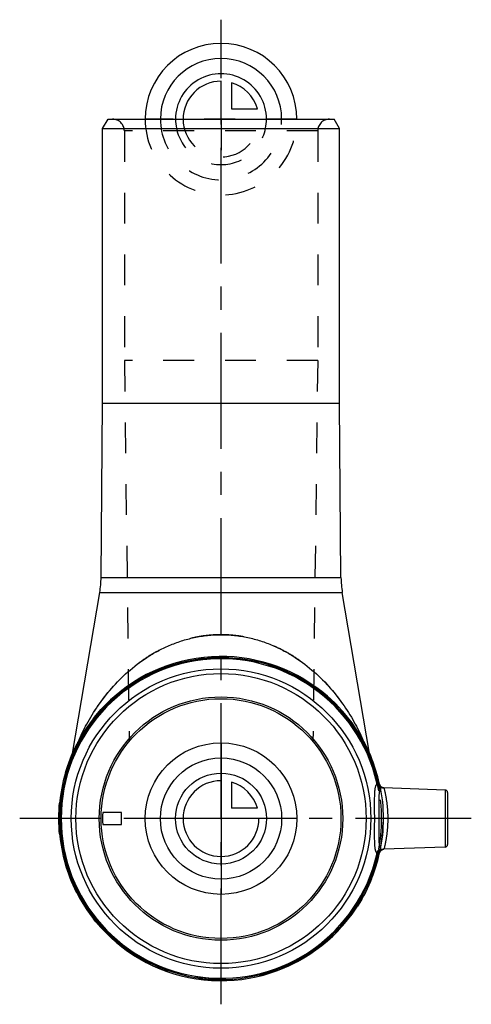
# Model space of a CAD drawing. Header units: millimetres. Extents: x 451 to 546, y 396 to 604.
import ezdxf

# ---------------------------------------------------------------- set-up
doc = ezdxf.new("R2010")
doc.units = ezdxf.units.MM
doc.header["$LTSCALE"] = 65.185185
doc.linetypes.add('CENTER', pattern=[0.6, 0.375, -0.075, 0.075, -0.075])
doc.linetypes.add('HIDDEN', pattern=[0.2, 0.1, -0.1])
for name, color, linetype in [('ACHSEN_S', 7, 'CONTINUOUS'), ('KOERPER', 7, 'CONTINUOUS'), ('KONST.EL_MIT_GEO', 7, 'CONTINUOUS'), ('KURVEN', 7, 'CONTINUOUS')]:
    doc.layers.add(name, color=color, linetype=linetype)

msp = doc.modelspace()

# ---------------------------------------------------------------- linework, layer by layer
at = {"layer": 'ACHSEN_S', "color": 2, "linetype": 'CENTER'}
for p, q in [((493.2, 396.04), (493.2, 603.96)), ((546.02, 435.26), (450.71, 435.26))]:
    msp.add_line(p, q, dxfattribs=at)
at = {"layer": 'KOERPER', "color": 7, "linetype": 'Continuous'}
for p, q in [((468.2, 522.96), (468.2, 580.96)), ((518.2, 522.96), (518.2, 580.96)), ((467.88, 486.18), (468.2, 522.96)), ((468.2, 522.96), (518.2, 522.96)), ((518.52, 486.18), (518.2, 522.96)), ((461.84, 448.97), (467.6, 483.02)), ((524.56, 448.97), (518.8, 483.02)), ((540.54, 441.28), (527.55, 441.73)), ((540.54, 429.25), (527.55, 428.79))]:
    msp.add_line(p, q, dxfattribs=at)
at = {"layer": 'KOERPER', "color": 8, "linetype": 'HIDDEN'}
for p, q in [((472.8, 580.46), (472.8, 531.96)), ((513.6, 580.46), (513.6, 531.96)), ((472.8, 531.96), (473.81, 451.56)), ((513.6, 531.96), (472.8, 531.96)), ((513.6, 531.96), (512.59, 451.56)), ((461.63, 447.7), (461.84, 448.97)), ((524.77, 447.7), (524.56, 448.97))]:
    msp.add_line(p, q, dxfattribs=at)
for radius in [34.23, 33.83]:
    msp.add_circle((493.2, 435.26), radius, dxfattribs=at)
at = {"layer": 'KONST.EL_MIT_GEO', "color": 7, "linetype": 'Continuous'}
for p, q in [((468.2, 580.96), (469.35, 582.96)), ((469.35, 582.96), (517.05, 582.96)), ((518.2, 580.96), (517.05, 582.96)), ((468.2, 580.96), (518.2, 580.96)), ((467.88, 486.18), (518.52, 486.18)), ((467.6, 483.02), (518.8, 483.02)), ((526.07, 442.83), (526.31, 442.89)), ((526.71, 442.32), (526.7, 442.34)), ((526.72, 442.3), (526.71, 442.32)), ((526.73, 442.28), (526.72, 442.3)), ((526.74, 442.26), (526.73, 442.28)), ((526.75, 442.25), (526.74, 442.26)), ((526.76, 442.23), (526.75, 442.25)), ((526.77, 442.21), (526.76, 442.23)), ((526.78, 442.19), (526.77, 442.21)), ((526.79, 442.18), (526.78, 442.19)), ((526.8, 442.16), (526.79, 442.18)), ((526.81, 442.14), (526.8, 442.16)), ((526.82, 442.13), (526.81, 442.14)), ((526.84, 442.11), (526.82, 442.13)), ((526.85, 442.1), (526.84, 442.11)), ((526.86, 442.08), (526.85, 442.1)), ((526.87, 442.07), (526.86, 442.08)), ((526.89, 442.05), (526.87, 442.07)), ((526.9, 442.04), (526.89, 442.05)), ((526.91, 442.03), (526.9, 442.04)), ((526.92, 442.01), (526.91, 442.03)), ((526.94, 442), (526.92, 442.01)), ((526.95, 441.99), (526.94, 442)), ((526.96, 441.98), (526.95, 441.99)), ((526.98, 441.96), (526.96, 441.98)), ((526.99, 441.95), (526.98, 441.97)), ((527, 441.94), (526.99, 441.95)), ((527.02, 441.93), (527, 441.94)), ((527.03, 441.92), (527.02, 441.93)), ((527.05, 441.91), (527.03, 441.92)), ((527.06, 441.9), (527.04, 441.91)), ((527.07, 441.89), (527.06, 441.9)), ((527.09, 441.88), (527.07, 441.89)), ((527.1, 441.88), (527.08, 441.89)), ((527.11, 441.87), (527.1, 441.88)), ((527.13, 441.86), (527.11, 441.87)), ((527.14, 441.85), (527.13, 441.86)), ((527.15, 441.85), (527.14, 441.85)), ((527.17, 441.84), (527.15, 441.85)), ((527.18, 441.83), (527.17, 441.84)), ((527.19, 441.83), (527.18, 441.83)), ((527.21, 441.82), (527.19, 441.83)), ((527.22, 441.81), (527.21, 441.82)), ((527.24, 441.8), (527.23, 441.81)), ((527.26, 441.8), (527.24, 441.8)), ((527.27, 441.79), (527.26, 441.8)), ((527.28, 441.79), (527.27, 441.79)), ((527.29, 441.78), (527.28, 441.79)), ((527.31, 441.78), (527.29, 441.78)), ((527.32, 441.78), (527.31, 441.78)), ((527.33, 441.77), (527.32, 441.78)), ((527.34, 441.77), (527.33, 441.77)), ((527.35, 441.76), (527.34, 441.77)), ((527.37, 441.76), (527.35, 441.77)), ((527.38, 441.76), (527.36, 441.76)), ((527.39, 441.76), (527.38, 441.76)), ((527.4, 441.75), (527.39, 441.76)), ((527.41, 441.75), (527.4, 441.75)), ((527.42, 441.75), (527.41, 441.75)), ((527.43, 441.75), (527.42, 441.75)), ((527.44, 441.75), (527.43, 441.75)), ((527.45, 441.74), (527.44, 441.75)), ((527.46, 441.74), (527.45, 441.74)), ((527.47, 441.74), (527.46, 441.74)), ((527.48, 441.74), (527.47, 441.74)), ((527.49, 441.74), (527.48, 441.74)), ((527.5, 441.74), (527.49, 441.74)), ((527.49, 441.74), (527.49, 441.74)), ((527.51, 441.74), (527.5, 441.74)), ((527.52, 441.74), (527.51, 441.74)), ((527.52, 441.73), (527.52, 441.74)), ((527.53, 441.73), (527.52, 441.73)), ((527.53, 441.73), (527.53, 441.73)), ((540.54, 441.28), (540.54, 429.25)), ((541.02, 440.78), (541.02, 429.75)), ((472.23, 436.51), (468.23, 436.51)), ((472.23, 434.01), (472.23, 436.51)), ((468.23, 434.01), (472.23, 434.01)), ((527.31, 428.75), (527.32, 428.75)), ((527.32, 428.75), (527.33, 428.75)), ((526.31, 427.64), (526.07, 427.69))]:
    msp.add_line(p, q, dxfattribs=at)
at = {"layer": 'KONST.EL_MIT_GEO', "color": 8, "linetype": 'HIDDEN'}
for p, q in [((513.6, 580.46), (472.8, 580.46)), ((463.02, 451.41), (463.03, 451.41)), ((523.37, 451.42), (523.38, 451.41)), ((524.77, 447.72), (524.77, 447.7)), ((525.13, 447.3), (524.85, 447.19)), ((524.85, 447.19), (525.15, 447.24)), ((524.91, 447.03), (525.19, 447.13)), ((524.97, 446.87), (525.27, 446.93)), ((524.98, 446.85), (525.28, 446.9)), ((525, 446.79), (525.3, 446.84)), ((525.1, 446.51), (525.4, 446.57)), ((525.1, 446.52), (525.4, 446.57)), ((525.18, 446.29), (525.48, 446.34)), ((525.23, 446.14), (525.51, 446.24)), ((525.24, 446.12), (525.53, 446.17)), ((525.28, 445.99), (525.58, 446.04)), ((525.33, 445.84), (525.63, 445.89)), ((525.34, 445.82), (525.63, 445.87)), ((525.39, 445.67), (525.68, 445.72)), ((525.41, 445.59), (525.71, 445.64)), ((525.61, 444.93), (525.91, 444.98)), ((525.63, 444.87), (525.93, 444.93)), ((525.63, 444.87), (525.93, 444.92)), ((525.64, 444.83), (525.94, 444.88)), ((525.71, 444.59), (526.01, 444.64)), ((525.81, 444.24), (526.11, 444.3)), ((525.84, 444.12), (526.13, 444.2)), ((525.86, 444.07), (526.15, 444.12)), ((525.97, 443.64), (526.26, 443.72)), ((526.01, 443.48), (526.3, 443.56)), ((526.01, 443.5), (526.3, 443.56)), ((526.01, 443.5), (526.3, 443.55)), ((526.36, 442.67), (526.12, 442.61)), ((526.24, 442.52), (526.53, 442.58)), ((526.32, 442.12), (526.62, 442.18)), ((526.32, 442.12), (526.62, 442.17)), ((526.32, 442.11), (526.62, 442.16)), ((526.36, 441.95), (526.65, 442.01)), ((526.38, 441.83), (526.68, 441.88)), ((526.39, 441.78), (526.68, 441.84)), ((526.44, 441.55), (526.73, 441.6)), ((526.44, 441.54), (526.73, 441.59)), ((526.45, 441.46), (526.75, 441.52)), ((526.51, 441.14), (526.81, 441.19)), ((526.36, 427.86), (526.12, 427.91))]:
    msp.add_line(p, q, dxfattribs=at)
at = {"layer": 'KONST.EL_MIT_GEO', "color": 7, "linetype": 'Continuous'}
for points in [[(526.7, 442.34), (526.69, 442.36), (526.69, 442.38), (526.68, 442.4), (526.67, 442.42), (526.67, 442.45), (526.66, 442.47), (526.65, 442.49), (526.65, 442.51)], [(527.23, 441.81), (527.22, 441.81), (527.2, 441.82)], [(527.56, 441.73), (527.55, 441.73), (527.55, 441.73), (527.54, 441.73), (527.54, 441.73), (527.53, 441.73)], [(526.65, 428.01), (526.65, 428.04), (526.66, 428.06), (526.67, 428.08), (526.67, 428.1), (526.68, 428.12), (526.69, 428.14), (526.69, 428.16), (526.7, 428.18), (526.71, 428.2), (526.72, 428.22), (526.73, 428.24), (526.74, 428.26), (526.75, 428.28), (526.76, 428.3), (526.77, 428.32), (526.78, 428.33), (526.79, 428.35), (526.8, 428.37), (526.81, 428.38), (526.83, 428.4), (526.84, 428.41), (526.85, 428.43), (526.86, 428.44), (526.87, 428.46), (526.89, 428.47), (526.9, 428.49), (526.91, 428.5), (526.93, 428.51), (526.94, 428.53), (526.95, 428.54), (526.97, 428.55), (526.98, 428.56), (526.99, 428.57), (527.01, 428.58), (527.02, 428.59), (527.03, 428.6), (527.05, 428.61), (527.06, 428.62), (527.07, 428.63), (527.09, 428.64), (527.1, 428.65), (527.11, 428.66), (527.13, 428.67), (527.14, 428.67), (527.15, 428.68), (527.17, 428.69), (527.18, 428.69), (527.19, 428.7), (527.21, 428.71), (527.22, 428.71), (527.23, 428.72), (527.25, 428.72), (527.26, 428.73)], [(526.76, 428.3), (526.77, 428.32), (526.78, 428.33), (526.79, 428.35), (526.8, 428.37), (526.81, 428.38), (526.83, 428.4), (526.84, 428.41), (526.85, 428.43), (526.86, 428.44)], [(526.87, 428.46), (526.89, 428.47), (526.9, 428.49), (526.91, 428.5)], [(526.93, 428.51), (526.94, 428.53), (526.95, 428.54), (526.97, 428.55), (526.98, 428.56)], [(527.26, 428.73), (527.27, 428.73), (527.28, 428.74), (527.3, 428.74), (527.31, 428.75)], [(527.33, 428.75), (527.34, 428.76), (527.36, 428.76), (527.37, 428.76), (527.38, 428.77), (527.39, 428.77), (527.4, 428.77), (527.41, 428.77), (527.42, 428.78), (527.43, 428.78), (527.44, 428.78), (527.45, 428.78), (527.46, 428.78), (527.47, 428.78), (527.48, 428.79), (527.49, 428.79), (527.5, 428.79), (527.5, 428.79), (527.51, 428.79), (527.52, 428.79), (527.52, 428.79), (527.53, 428.79), (527.53, 428.79), (527.54, 428.79), (527.54, 428.79), (527.55, 428.79), (527.55, 428.79), (527.56, 428.79)]]:
    msp.add_lwpolyline(points, dxfattribs=at)
for radius in [31.61, 30.63, 25.7, 25.32]:
    msp.add_circle((493.2, 435.26), radius, dxfattribs=at)
at = {"layer": 'KONST.EL_MIT_GEO', "color": 8, "linetype": 'HIDDEN'}
for centre, radius, start, end in [((470.3, 580.46), 2.5, 0, 90), ((516.1, 580.46), 2.5, 90, 180), ((493.2, 435.26), 33.83, 10, 160.2847), ((481.05, 433.34), 46.02, 18.2002, 23.1161), ((455.71, 448.7), 6, 340.2847, 350.4), ((530.69, 448.7), 6, 189.6, 199.7153), ((493.2, 435.26), 34.12, 10, 20.648), ((493.2, 435.26), 33.98, 12.5849, 12.9697), ((493.2, 435.26), 33.74, 12.5849, 12.9697), ((522.97, 441.91), 3.23, 11.0055, 12.5966), ((539.35, 443.74), 13.03, 184.7381, 185.2961), ((493.2, 435.26), 34.23, 347.7685, 12.2315), ((527.62, 442.73), 0.999, 192.2482, 268.04), ((527.62, 442.72), 0.998, 192.2318, 193.8923), ((527.62, 442.73), 0.999, 193.8923, 220.301), ((527.62, 442.73), 1, 220.3067, 265.9896), ((527.63, 442.73), 1, 265.9825, 266.2168), ((527.63, 442.73), 1, 266.2166, 268.0201), ((527.62, 427.8), 0.999, 91.96, 167.7518), ((527.62, 427.8), 0.999, 139.5987, 166.1035), ((527.62, 427.8), 1, 94.0105, 139.593), ((527.63, 427.8), 1, 93.7832, 94.0176), ((527.63, 427.8), 1, 91.9798, 93.7834), ((493.2, 435.26), 33.74, 347.0303, 347.4151), ((522.97, 428.62), 3.23, 347.4035, 348.9946), ((493.2, 435.26), 33.98, 347.0303, 347.4151), ((539.33, 426.78), 13.01, 174.7037, 175.2627), ((527.62, 427.8), 0.998, 166.1035, 167.7682)]:
    msp.add_arc(centre, radius, start, end, dxfattribs=at)
at = {"layer": 'KONST.EL_MIT_GEO', "color": 7, "linetype": 'Continuous'}
for centre, radius, start, end in [((447.88, 486.35), 20, 350.4, 359.5), ((538.52, 486.35), 20, 180.5, 189.6), ((493.2, 435.26), 34.23, 12.2315, 347.7685), ((493.2, 435.26), 33.98, 12.9697, 347.0303), ((493.2, 435.26), 33.74, 12.9697, 347.0303), ((540.52, 440.78), 0.5, 0, 88), ((493.2, 435.26), 25, 177.134, 182.866), ((540.52, 429.75), 0.5, 272, 360)]:
    msp.add_arc(centre, radius, start, end, dxfattribs=at)
at = {"layer": 'KONST.EL_MIT_GEO', "color": 8, "linetype": 'HIDDEN'}
for points, knots in [([(493.2, 474.09), (492.08, 474.09), (489.85, 473.95), (486.58, 473.33), (483.46, 472.35), (480.53, 471.06), (477.82, 469.51), (475.33, 467.76), (473.07, 465.86), (471.01, 463.83), (469.46, 462.04), (468.31, 460.58), (467.5, 459.48), (466.74, 458.36), (466.03, 457.24), (465.35, 456.1), (464.73, 454.97), (464.14, 453.84), (463.6, 452.72), (463.19, 451.8), (462.88, 451.07), (462.66, 450.55), (462.46, 450.03), (462.27, 449.54), (462.1, 449.08), (461.97, 448.72), (461.88, 448.45), (461.82, 448.27), (461.76, 448.11), (461.72, 447.97), (461.68, 447.87), (461.66, 447.81), (461.65, 447.77), (461.64, 447.74), (461.63, 447.71), (461.63, 447.71), (461.63, 447.7), (461.63, 447.7)], [0, 0, 0, 0, 0.076548, 0.152334, 0.226766, 0.299495, 0.370389, 0.439459, 0.506789, 0.572485, 0.636636, 0.668156, 0.699304, 0.730075, 0.760453, 0.790415, 0.819918, 0.848892, 0.877226, 0.904734, 0.918086, 0.931093, 0.943672, 0.955704, 0.967019, 0.977371, 0.982078, 0.986399, 0.990265, 0.993598, 0.996316, 0.997417, 0.998334, 0.999057, 0.999579, 0.999894, 1, 1, 1, 1]), ([(524.77, 447.7), (524.77, 447.7), (524.77, 447.72), (524.76, 447.74), (524.75, 447.78), (524.72, 447.86), (524.68, 447.97), (524.64, 448.11), (524.56, 448.33), (524.45, 448.66), (524.3, 449.08), (524.13, 449.54), (523.94, 450.03), (523.66, 450.73), (523.29, 451.63), (522.8, 452.72), (522.26, 453.84), (521.67, 454.97), (521.05, 456.1), (520.14, 457.62), (518.91, 459.5), (517.24, 461.7), (515.39, 463.83), (513.33, 465.86), (511.07, 467.76), (508.58, 469.51), (505.87, 471.06), (502.94, 472.35), (499.82, 473.33), (496.55, 473.95), (494.32, 474.09), (493.2, 474.09)], [0, 0, 0, 0, 0.000421, 0.000943, 0.001666, 0.003684, 0.006402, 0.009735, 0.013601, 0.022629, 0.032981, 0.044297, 0.056329, 0.068908, 0.095267, 0.122775, 0.15111, 0.180085, 0.209588, 0.23955, 0.300692, 0.363353, 0.427505, 0.493202, 0.560533, 0.629605, 0.7005, 0.77323, 0.847664, 0.923451, 1, 1, 1, 1]), ([(461.63, 447.7), (461.63, 447.7), (461.63, 447.71), (461.64, 447.73), (461.65, 447.76), (461.67, 447.82), (461.7, 447.93), (461.76, 448.09), (461.82, 448.28), (461.92, 448.58), (462.08, 449.01), (462.28, 449.56), (462.51, 450.15), (462.76, 450.77), (462.93, 451.2), (463.02, 451.41)], [0, 0, 0, 0, 0.001694, 0.00675, 0.015087, 0.02658, 0.058359, 0.100552, 0.151534, 0.209799, 0.343225, 0.493093, 0.654434, 0.824088, 1, 1, 1, 1]), ([(526.08, 442.5), (526.08, 442.5), (526.1, 442.51), (526.12, 442.52), (526.14, 442.53)], [0, 0, 0, 0, 0.019911, 1, 1, 1, 1]), ([(526.37, 442.54), (526.35, 442.53), (526.3, 442.53), (526.23, 442.52), (526.18, 442.52), (526.16, 442.52), (526.15, 442.52), (526.14, 442.53)], [0, 0, 0, 0, 0.348793, 0.645957, 0.868059, 0.945757, 1, 1, 1, 1]), ([(527, 441.72), (526.9, 441.72), (526.7, 441.78), (526.44, 441.95), (526.24, 442.21), (526.17, 442.42), (526.14, 442.53)], [0, 0, 0, 0, 0.240814, 0.485881, 0.738519, 1, 1, 1, 1]), ([(526.36, 442.67), (526.39, 442.64), (526.44, 442.62), (526.48, 442.6), (526.49, 442.59)], [0, 0, 0, 0, 0.751002, 1, 1, 1, 1]), ([(526.37, 442.54), (526.38, 442.43), (526.42, 442.23), (526.55, 441.97), (526.75, 441.78), (526.92, 441.73), (527, 441.72)], [0, 0, 0, 0, 0.282309, 0.538396, 0.773047, 1, 1, 1, 1]), ([(527.59, 441.73), (527.59, 441.73), (527.59, 441.73), (527.58, 441.73), (527.57, 441.73), (527.56, 441.73), (527.56, 441.73)], [0, 0, 0, 0, 0.096689, 0.290047, 0.590953, 1, 1, 1, 1]), ([(527.59, 441.73), (527.75, 441.07), (528.04, 439.73), (528.32, 437.57), (528.39, 436.07), (528.39, 435.26)], [0, 0, 0, 0, 0.310614, 0.629098, 1, 1, 1, 1]), ([(528.39, 435.26), (528.39, 434.46), (528.32, 432.95), (528.04, 430.8), (527.75, 429.45), (527.59, 428.8)], [0, 0, 0, 0, 0.370902, 0.689386, 1, 1, 1, 1]), ([(526.14, 428), (526.17, 428.11), (526.24, 428.31), (526.44, 428.57), (526.7, 428.75), (526.9, 428.8), (527, 428.81)], [0, 0, 0, 0, 0.261481, 0.514118, 0.759186, 1, 1, 1, 1]), ([(527, 428.81), (526.92, 428.8), (526.75, 428.74), (526.55, 428.56), (526.42, 428.29), (526.38, 428.09), (526.37, 427.99)], [0, 0, 0, 0, 0.226954, 0.461604, 0.717691, 1, 1, 1, 1]), ([(527.56, 428.79), (527.56, 428.79), (527.57, 428.79), (527.58, 428.79), (527.59, 428.8), (527.59, 428.8), (527.59, 428.8)], [0, 0, 0, 0, 0.409047, 0.709954, 0.903311, 1, 1, 1, 1]), ([(526.14, 428), (526.12, 428.01), (526.1, 428.01), (526.08, 428.03), (526.08, 428.03)], [0, 0, 0, 0, 0.980115, 1, 1, 1, 1]), ([(526.37, 427.99), (526.35, 427.99), (526.3, 428), (526.23, 428), (526.18, 428.01), (526.16, 428), (526.15, 428), (526.14, 428)], [0, 0, 0, 0, 0.348793, 0.645956, 0.868058, 0.945756, 1, 1, 1, 1]), ([(526.49, 427.93), (526.48, 427.93), (526.44, 427.91), (526.39, 427.88), (526.36, 427.86)], [0, 0, 0, 0, 0.248996, 1, 1, 1, 1])]:
    msp.add_open_spline(points, degree=3, knots=knots, dxfattribs=at)
at = {"layer": 'KONST.EL_MIT_GEO', "color": 7, "linetype": 'Continuous'}
for points, knots in [([(463.03, 451.41), (463.58, 452.71), (464.84, 455.32), (467.18, 459.14), (470.05, 462.86), (473.5, 466.35), (476.85, 468.91), (479.84, 470.68), (482.27, 471.85), (484.84, 472.81), (487.55, 473.54), (490.35, 473.99), (492.25, 474.09), (493.2, 474.09)], [0, 0, 0, 0, 0.105568, 0.218066, 0.335507, 0.457758, 0.585249, 0.651175, 0.718567, 0.787374, 0.857436, 0.928457, 1, 1, 1, 1]), ([(493.2, 474.09), (494.15, 474.09), (496.05, 473.99), (498.85, 473.54), (501.56, 472.82), (504.13, 471.85), (506.56, 470.68), (509.55, 468.91), (512.9, 466.35), (516.35, 462.86), (519.22, 459.14), (521.56, 455.33), (522.82, 452.71), (523.37, 451.42)], [0, 0, 0, 0, 0.071542, 0.142561, 0.212622, 0.281428, 0.348819, 0.414746, 0.542236, 0.664487, 0.781927, 0.894427, 1, 1, 1, 1]), ([(526.49, 442.59), (526.49, 442.59), (526.48, 442.6), (526.46, 442.61), (526.44, 442.63), (526.42, 442.65), (526.4, 442.68), (526.37, 442.73), (526.34, 442.8), (526.32, 442.86), (526.31, 442.89)], [0, 0, 0, 0, 0.057932, 0.11783, 0.178847, 0.24083, 0.366185, 0.492557, 0.746099, 1, 1, 1, 1]), ([(526.08, 442.5), (526.04, 442.48), (525.98, 442.42), (525.91, 442.33), (525.85, 442.21), (525.78, 442.03), (525.71, 441.76), (525.66, 441.44), (525.62, 441.06), (525.59, 440.64), (525.56, 439.98), (525.55, 439.07), (525.55, 437.88), (525.56, 436.59), (525.56, 435.71), (525.56, 435.26)], [0, 0, 0, 0, 0.019844, 0.031473, 0.044506, 0.075264, 0.112763, 0.15719, 0.20848, 0.266398, 0.330587, 0.475853, 0.639688, 0.816503, 1, 1, 1, 1]), ([(526.08, 442.5), (526.08, 442.5), (526.09, 442.52), (526.09, 442.54), (526.1, 442.58), (526.1, 442.64), (526.1, 442.72), (526.08, 442.8), (526.07, 442.83)], [0, 0, 0, 0, 0.056405, 0.136712, 0.23946, 0.362241, 0.657075, 1, 1, 1, 1]), ([(526.08, 442.5), (526.09, 442.46), (526.12, 442.38), (526.17, 442.3), (526.22, 442.25), (526.26, 442.23), (526.3, 442.22), (526.34, 442.22), (526.38, 442.23), (526.41, 442.26), (526.44, 442.3), (526.46, 442.34), (526.48, 442.4), (526.5, 442.48), (526.5, 442.55), (526.49, 442.59)], [0, 0, 0, 0, 0.154262, 0.288523, 0.346771, 0.398749, 0.445817, 0.490895, 0.536747, 0.586121, 0.641118, 0.702287, 0.769627, 0.842708, 1, 1, 1, 1]), ([(526.08, 442.5), (526.1, 442.39), (526.19, 442.19), (526.4, 441.94), (526.68, 441.77), (526.9, 441.72), (527, 441.72)], [0, 0, 0, 0, 0.251007, 0.501902, 0.75174, 1, 1, 1, 1]), ([(526.49, 442.59), (526.5, 442.48), (526.54, 442.28), (526.64, 442.04), (526.74, 441.89), (526.82, 441.81), (526.91, 441.75), (526.97, 441.72), (527, 441.72)], [0, 0, 0, 0, 0.304591, 0.579492, 0.701058, 0.810825, 0.90962, 1, 1, 1, 1]), ([(526.65, 442.51), (526.65, 442.52), (526.64, 442.52), (526.63, 442.53), (526.6, 442.55), (526.55, 442.56), (526.51, 442.58), (526.49, 442.59)], [0, 0, 0, 0, 0.044801, 0.111316, 0.320068, 0.623504, 1, 1, 1, 1]), ([(527, 441.72), (526.96, 441.7), (526.88, 441.63), (526.78, 441.49), (526.7, 441.29), (526.64, 441.05), (526.59, 440.76), (526.55, 440.42), (526.52, 440.04), (526.5, 439.45), (526.49, 438.63), (526.5, 437.57), (526.5, 436.44), (526.51, 435.66), (526.51, 435.26)], [0, 0, 0, 0, 0.021312, 0.046936, 0.078468, 0.116649, 0.161714, 0.213586, 0.27199, 0.336511, 0.481771, 0.644513, 0.81922, 1, 1, 1, 1]), ([(527.56, 441.73), (527.53, 441.73), (527.46, 441.73), (527.34, 441.73), (527.18, 441.72), (527.06, 441.72), (527, 441.72)], [0, 0, 0, 0, 0.149921, 0.376151, 0.664387, 1, 1, 1, 1]), ([(525.56, 435.26), (525.56, 434.81), (525.56, 433.93), (525.55, 432.65), (525.55, 431.46), (525.56, 430.54), (525.59, 429.89), (525.62, 429.46), (525.66, 429.09), (525.71, 428.77), (525.78, 428.5), (525.85, 428.31), (525.91, 428.19), (525.98, 428.1), (526.04, 428.05), (526.08, 428.03)], [0, 0, 0, 0, 0.183497, 0.360312, 0.524147, 0.669414, 0.733602, 0.79152, 0.84281, 0.887237, 0.924736, 0.955494, 0.968527, 0.980156, 1, 1, 1, 1]), ([(526.51, 435.26), (526.51, 434.87), (526.5, 434.09), (526.5, 432.95), (526.49, 431.89), (526.5, 431.08), (526.52, 430.49), (526.55, 430.11), (526.59, 429.77), (526.64, 429.48), (526.7, 429.23), (526.78, 429.04), (526.88, 428.9), (526.96, 428.83), (527, 428.81)], [0, 0, 0, 0, 0.18078, 0.355487, 0.518229, 0.663489, 0.72801, 0.786414, 0.838286, 0.883351, 0.921532, 0.953064, 0.978688, 1, 1, 1, 1]), ([(526.08, 428.03), (526.1, 428.13), (526.19, 428.34), (526.4, 428.59), (526.68, 428.76), (526.9, 428.8), (527, 428.81)], [0, 0, 0, 0, 0.251007, 0.501902, 0.75174, 1, 1, 1, 1]), ([(526.49, 427.93), (526.5, 428.04), (526.54, 428.25), (526.64, 428.48), (526.74, 428.63), (526.82, 428.72), (526.91, 428.78), (526.97, 428.8), (527, 428.81)], [0, 0, 0, 0, 0.304591, 0.579492, 0.701058, 0.810825, 0.90962, 1, 1, 1, 1]), ([(527, 428.81), (527.06, 428.81), (527.18, 428.8), (527.34, 428.8), (527.46, 428.79), (527.53, 428.79), (527.56, 428.79)], [0, 0, 0, 0, 0.335613, 0.623849, 0.850079, 1, 1, 1, 1]), ([(526.08, 428.03), (526.08, 428.02), (526.09, 428.01), (526.09, 427.98), (526.1, 427.95), (526.1, 427.89), (526.1, 427.8), (526.08, 427.73), (526.07, 427.69)], [0, 0, 0, 0, 0.056405, 0.136713, 0.239462, 0.362242, 0.657076, 1, 1, 1, 1]), ([(526.49, 427.93), (526.5, 427.98), (526.5, 428.04), (526.48, 428.13), (526.46, 428.18), (526.44, 428.23), (526.41, 428.27), (526.38, 428.29), (526.34, 428.31), (526.3, 428.31), (526.26, 428.3), (526.22, 428.28), (526.17, 428.23), (526.12, 428.15), (526.09, 428.07), (526.08, 428.03)], [0, 0, 0, 0, 0.157292, 0.230373, 0.297713, 0.358882, 0.413878, 0.463253, 0.509105, 0.554183, 0.60125, 0.653228, 0.711477, 0.845737, 1, 1, 1, 1]), ([(526.49, 427.93), (526.49, 427.93), (526.48, 427.92), (526.46, 427.91), (526.44, 427.9), (526.42, 427.87), (526.4, 427.85), (526.37, 427.79), (526.34, 427.72), (526.32, 427.67), (526.31, 427.64)], [0, 0, 0, 0, 0.057932, 0.11783, 0.178847, 0.24083, 0.366185, 0.492557, 0.746099, 1, 1, 1, 1]), ([(526.49, 427.93), (526.51, 427.94), (526.55, 427.96), (526.6, 427.98), (526.63, 427.99), (526.64, 428), (526.65, 428.01), (526.65, 428.01)], [0, 0, 0, 0, 0.376496, 0.679932, 0.888684, 0.955199, 1, 1, 1, 1])]:
    msp.add_open_spline(points, degree=3, knots=knots, dxfattribs=at)
at = {"layer": 'KURVEN', "color": 40, "linetype": 'Continuous'}
for p, q in [((493.2, 582.96), (493.2, 590.96)), ((495.4, 590.65), (495.4, 585.16)), ((495.4, 585.16), (500.89, 585.16)), ((493.2, 451.26), (493.2, 419.26)), ((495.4, 442.95), (495.4, 437.46)), ((500.89, 437.46), (495.4, 437.46)), ((509.2, 435.26), (477.2, 435.26))]:
    msp.add_line(p, q, dxfattribs=at)
at = {"layer": 'KURVEN', "color": 8, "linetype": 'HIDDEN'}
for p, q in [((509.2, 582.96), (477.2, 582.96)), ((493.2, 582.96), (493.2, 573.36))]:
    msp.add_line(p, q, dxfattribs=at)
at = {"layer": 'KURVEN', "color": 40, "linetype": 'Continuous'}
for radius in [16, 12.8, 9.6]:
    msp.add_circle((493.2, 435.26), radius, dxfattribs=at)
for centre, radius, start, end in [((493.2, 582.96), 16, 0, 180), ((493.2, 582.96), 12.8, 0, 180), ((493.2, 582.96), 9.6, 0, 180.0001), ((493.2, 582.96), 8, 90, 180.0001), ((493.2, 582.96), 8, 15.962, 74.038), ((493.2, 435.26), 8, 90, 360), ((493.2, 435.26), 8, 15.962, 74.038)]:
    msp.add_arc(centre, radius, start, end, dxfattribs=at)
at = {"layer": 'KURVEN', "color": 8, "linetype": 'HIDDEN'}
for radius, start in [(16, 180), (12.8, 180), (9.6, 180.0001), (8, 180.0001)]:
    msp.add_arc((493.2, 582.96), radius, start, 360, dxfattribs=at)

doc.saveas('drawing.dxf')
